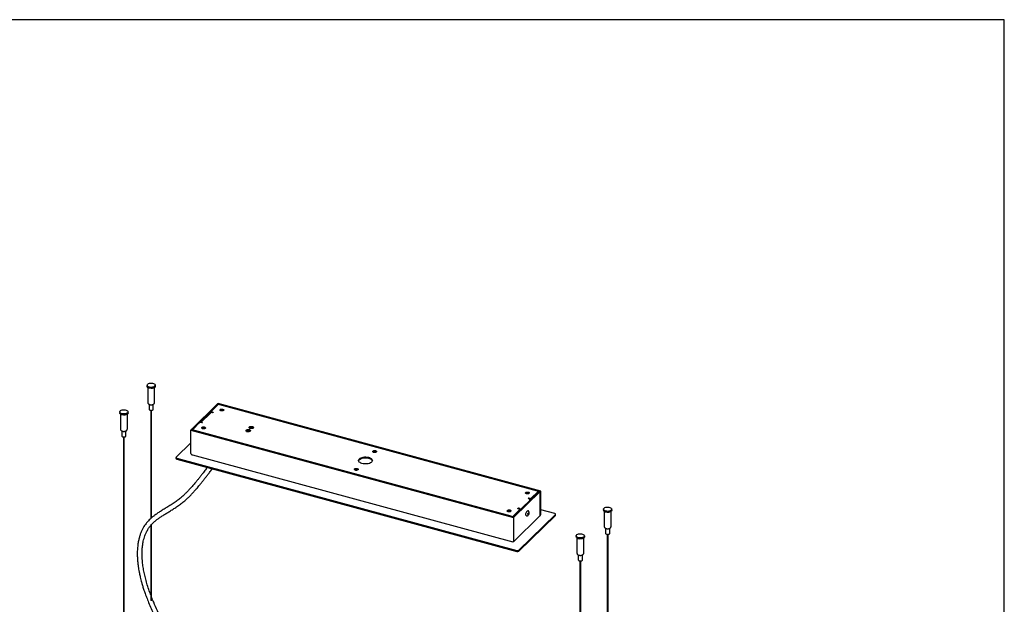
# Model space of a CAD drawing. Header units: millimetres. Extents: x 258 to 4358, y 247 to 3117.
# Tile 8 of 8: x 2927 to 4358, y 2267 to 3117. Entities that reach past the tile are written whole.
import ezdxf

# ---------------------------------------------------------------- set-up
doc = ezdxf.new("R2010")
doc.units = ezdxf.units.MM
doc.header["$LTSCALE"] = 10
doc.layers.add('SCHIZZI', color=9, linetype='Continuous')

msp = doc.modelspace()

# ---------------------------------------------------------------- linework, layer by layer
for p, q in [((3112.18, 2585.68), (3112.18, 2584.14)), ((3113.18, 2582.43), (3113.18, 2560.82)), ((3123.18, 2560.82), (3123.18, 2582.43)), ((3124.18, 2584.14), (3124.18, 2585.68)), ((3072.52, 2546.96), (3072.52, 2545.42)), ((3084.52, 2545.42), (3084.52, 2546.96)), ((3115.18, 2557.94), (3115.18, 2550.71)), ((3117.56, 2549.2), (3117.56, 2391.78)), ((3118.81, 2393.02), (3118.81, 2549.2)), ((3121.01, 2550.15), (3121.1, 2550.45)), ((3121.18, 2550.71), (3121.18, 2557.95)), ((3214.68, 2558.46), (3176.59, 2521.3)), ((3177.92, 2520.93), (3216, 2558.1)), ((3205.6, 2547.69), (3205.6, 2546.41)), ((3205.83, 2548.17), (3214.93, 2557.06)), ((3214.68, 2558.46), (3216, 2558.1)), ((3215.47, 2559.24), (3214.77, 2558.56)), ((3214.77, 2558.56), (3683.51, 2431.16)), ((3214.77, 2558.44), (3214.77, 2558.56)), ((3684.21, 2431.85), (3215.47, 2559.24)), ((3216, 2558.1), (3216, 2557.54)), ((3217.63, 2557.49), (3679.3, 2432.02)), ((3073.52, 2543.71), (3073.52, 2522.1)), ((3083.52, 2522.1), (3083.52, 2543.71)), ((3204.75, 2545.43), (3190.36, 2531.38)), ((3206.67, 2546.78), (3207.95, 2546.43)), ((3207.25, 2545.75), (3206.85, 2545.86)), ((3208.07, 2546.22), (3207.65, 2545.81)), ((3075.52, 2519.22), (3075.52, 2511.99)), ((3081.52, 2511.99), (3081.52, 2519.23)), ((3176.5, 2521.2), (3175.8, 2520.52)), ((3175.8, 2486.23), (3175.8, 2520.52)), ((3175.8, 2520.52), (3644.54, 2393.13)), ((3645.24, 2393.81), (3176.5, 2521.2)), ((3176.59, 2521.18), (3176.59, 2521.3)), ((3176.59, 2521.3), (3177.92, 2520.93)), ((3177.92, 2520.82), (3177.92, 2520.93)), ((3178.76, 2521.5), (3178.76, 2520.59)), ((3178.99, 2521.98), (3188.1, 2530.86)), ((3641.5, 2395.12), (3179.83, 2520.59)), ((3192.08, 2530.95), (3190.8, 2531.29)), ((3192.38, 2531.74), (3192.78, 2531.63)), ((3192.91, 2531.42), (3192.49, 2531.01)), ((3256.34, 2519.7), (3256.34, 2519.4)), ((3256.91, 2518.51), (3256.94, 2518.5)), ((3258.17, 2519.97), (3259.15, 2520.29)), ((3258.21, 2519.38), (3258.17, 2519.97)), ((3259.24, 2519.1), (3258.21, 2519.38)), ((3259.15, 2519.48), (3258.68, 2519.25)), ((3259.15, 2520.29), (3260.17, 2520.01)), ((3259.15, 2519.48), (3259.15, 2520.29)), ((3260.21, 2519.42), (3259.24, 2519.1)), ((3260.17, 2520.01), (3260.21, 2519.42)), ((3260.17, 2519.4), (3260.17, 2520.01)), ((3261.01, 2524.25), (3261.01, 2523.95)), ((3261.44, 2518.5), (3261.47, 2518.51)), ((3261.58, 2523.07), (3261.61, 2523.05)), ((3262.04, 2519.4), (3262.04, 2519.7)), ((3262.84, 2524.53), (3263.81, 2524.84)), ((3262.88, 2523.93), (3262.84, 2524.53)), ((3263.9, 2523.66), (3262.88, 2523.93)), ((3263.81, 2524.03), (3263.34, 2523.81)), ((3263.81, 2524.84), (3264.84, 2524.57)), ((3263.81, 2524.84), (3263.81, 2524.03)), ((3264.88, 2523.97), (3263.9, 2523.66)), ((3264.84, 2524.57), (3264.88, 2523.97)), ((3264.84, 2523.96), (3264.84, 2524.57)), ((3266.11, 2523.05), (3266.14, 2523.07)), ((3266.71, 2523.95), (3266.71, 2524.25)), ((3077.89, 2510.48), (3077.89, 2119.41)), ((3079.14, 2119.41), (3079.14, 2510.48)), ((3081.34, 2511.43), (3081.43, 2511.73)), ((3175.8, 2501.87), (3154.44, 2481.02)), ((3154.21, 2480.54), (3154.21, 2479.26)), ((3155.28, 2479.63), (3649.67, 2345.27)), ((3155.28, 2478.35), (3649.67, 2343.98)), ((3178.06, 2484.26), (3643.51, 2357.76)), ((3682.09, 2431.43), (3644.01, 2394.26)), ((3645.34, 2393.9), (3683.42, 2431.07)), ((3666.22, 2421.19), (3666.64, 2421.6)), ((3666.75, 2420.87), (3666.35, 2420.98)), ((3667.05, 2421.66), (3668.33, 2421.31)), ((3668.19, 2420.06), (3668.33, 2420.03)), ((3680.13, 2430.62), (3671.03, 2421.74)), ((3680.36, 2429.74), (3680.37, 2429.82)), ((3680.37, 2429.82), (3680.37, 2431.1)), ((3683.42, 2431.07), (3682.09, 2431.43)), ((3683.42, 2396.78), (3683.42, 2431.07)), ((3684.21, 2431.85), (3683.51, 2431.16)), ((3683.51, 2431.16), (3683.51, 2396.88)), ((3684.21, 2397.56), (3684.21, 2431.85)), ((3653.3, 2404.43), (3644.2, 2395.55)), ((3651.06, 2406.38), (3651.48, 2406.79)), ((3652.46, 2405.82), (3651.18, 2406.17)), ((3651.88, 2406.86), (3652.28, 2406.75)), ((3653.53, 2403.63), (3653.53, 2404.91)), ((3653.61, 2403.82), (3653.61, 2403.63)), ((3704.74, 2399.02), (3684.21, 2404.6)), ((3775.5, 2405.4), (3775.5, 2403.86)), ((3787.5, 2403.86), (3787.5, 2405.4)), ((3645.34, 2393.9), (3644.01, 2394.26)), ((3644.01, 2394.26), (3644.01, 2394.15)), ((3644.54, 2393.13), (3645.24, 2393.81)), ((3644.54, 2393.13), (3644.54, 2358.84)), ((3645.03, 2358.44), (3682.61, 2395.11)), ((3645.24, 2359.52), (3645.24, 2393.81)), ((3645.34, 2359.61), (3645.34, 2393.9)), ((3652.37, 2345.7), (3705.57, 2397.63)), ((3652.37, 2344.41), (3705.57, 2396.34)), ((3653.52, 2403.55), (3653.53, 2403.63)), ((3663.38, 2395.96), (3663.65, 2395.89)), ((3665.64, 2403.22), (3665.37, 2403.3)), ((3665.74, 2399.15), (3666.32, 2400.34)), ((3665.74, 2397.91), (3665.74, 2399.15)), ((3665.74, 2398.02), (3666.32, 2397.86)), ((3666.32, 2397.86), (3665.74, 2397.91)), ((3665.83, 2399.34), (3666.91, 2399.05)), ((3666.32, 2400.34), (3666.91, 2400.29)), ((3666.91, 2399.05), (3666.32, 2397.86)), ((3666.91, 2400.29), (3666.91, 2399.05)), ((3684.21, 2397.56), (3683.5, 2396.72)), ((3683.51, 2396.88), (3684.21, 2397.56)), ((3705.8, 2396.82), (3705.8, 2398.11)), ((3776.5, 2402.15), (3776.5, 2380.55)), ((3786.5, 2380.55), (3786.5, 2402.15)), ((3117.56, 2383.34), (3117.56, 2272.7)), ((3118.81, 2272.04), (3118.81, 2383.85)), ((3778.5, 2377.66), (3778.5, 2370.43)), ((3784.5, 2370.43), (3784.5, 2377.67)), ((3735.83, 2366.69), (3735.83, 2365.14)), ((3736.83, 2363.44), (3736.83, 2341.83)), ((3746.83, 2341.83), (3746.83, 2363.44)), ((3747.83, 2365.14), (3747.83, 2366.69)), ((3780.87, 2368.92), (3780.87, 1977.85)), ((3782.12, 1977.85), (3782.12, 2368.92)), ((3784.32, 2369.87), (3784.42, 2370.18)), ((3644.13, 2358.32), (3644.84, 2359.13)), ((3645.24, 2359.52), (3644.54, 2358.84)), ((3645.24, 2359.64), (3645.34, 2359.61)), ((3738.83, 2338.94), (3738.83, 2331.71)), ((3744.83, 2331.71), (3744.83, 2338.95)), ((3741.2, 2330.2), (3741.2, 1939.13)), ((3742.45, 1939.13), (3742.45, 2330.2)), ((3744.65, 2331.15), (3744.75, 2331.46))]:
    msp.add_line(p, q)
at = {"flags": 128}
for points in [[(3124.18, 2584.14), (3124.15, 2583.8), (3123.8, 2583.05), (3123.1, 2582.36), (3122.09, 2581.79), (3120.83, 2581.36), (3119.41, 2581.11), (3117.91, 2581.05), (3116.43, 2581.18), (3115.06, 2581.5), (3113.88, 2581.98), (3112.98, 2582.6), (3112.4, 2583.32), (3112.19, 2584.08), (3112.18, 2584.14)], [(3123.49, 2584.24), (3122.63, 2583.6), (3121.49, 2583.1), (3120.14, 2582.76), (3118.66, 2582.6), (3117.16, 2582.63), (3115.72, 2582.86), (3114.44, 2583.26), (3113.39, 2583.82), (3112.64, 2584.49), (3112.25, 2585.24), (3112.22, 2586.01), (3112.57, 2586.77), (3113.27, 2587.45), (3114.28, 2588.03), (3115.54, 2588.45), (3116.96, 2588.7), (3118.46, 2588.77), (3119.94, 2588.63), (3121.31, 2588.32), (3122.49, 2587.83), (3123.39, 2587.21), (3123.97, 2586.5), (3124.18, 2585.73), (3124.02, 2584.96), (3123.49, 2584.24)], [(3083.82, 2545.52), (3082.96, 2544.88), (3081.82, 2544.38), (3080.47, 2544.04), (3078.99, 2543.88), (3077.49, 2543.92), (3076.05, 2544.14), (3074.77, 2544.55), (3073.72, 2545.1), (3072.98, 2545.77), (3072.58, 2546.52), (3072.55, 2547.3), (3072.9, 2548.05), (3073.6, 2548.73), (3074.61, 2549.31), (3075.87, 2549.73), (3077.29, 2549.99), (3078.79, 2550.05), (3080.27, 2549.92), (3081.64, 2549.6), (3082.82, 2549.11), (3083.72, 2548.5), (3084.3, 2547.78), (3084.51, 2547.01), (3084.35, 2546.24), (3083.82, 2545.52)], [(3115.19, 2550.74), (3115.25, 2550.38), (3115.65, 2549.88), (3116.34, 2549.49), (3117.27, 2549.24), (3118.3, 2549.16), (3119.32, 2549.28), (3120.2, 2549.56), (3120.84, 2549.99)], [(3120.84, 2549.99), (3121.16, 2550.5), (3121.18, 2550.71)], [(3206.67, 2546.78), (3206.34, 2546.89), (3206.06, 2547.04), (3205.84, 2547.2), (3205.69, 2547.39), (3205.61, 2547.59), (3205.61, 2547.79), (3205.68, 2547.99), (3205.83, 2548.17)], [(3218.44, 2550.28), (3219.07, 2550.69), (3219.94, 2550.95), (3220.94, 2551.03), (3221.93, 2550.93), (3222.78, 2550.64), (3223.37, 2550.22), (3223.62, 2549.71), (3223.5, 2549.2), (3223.03, 2548.74), (3222.27, 2548.4), (3221.32, 2548.22), (3220.31, 2548.23), (3219.37, 2548.43), (3218.64, 2548.79), (3218.21, 2549.26), (3218.14, 2549.78), (3218.44, 2550.28)], [(3084.52, 2545.42), (3084.48, 2545.08), (3084.13, 2544.33), (3083.43, 2543.64), (3082.42, 2543.07), (3081.16, 2542.64), (3079.74, 2542.39), (3078.24, 2542.33), (3076.76, 2542.46), (3075.39, 2542.78), (3074.21, 2543.26), (3073.31, 2543.88), (3072.73, 2544.6), (3072.52, 2545.37), (3072.52, 2545.42)], [(3207.95, 2546.43), (3208, 2546.42), (3208.04, 2546.4), (3208.07, 2546.37), (3208.09, 2546.34), (3208.11, 2546.31), (3208.11, 2546.28), (3208.1, 2546.25), (3208.07, 2546.22)], [(3179.83, 2520.59), (3179.5, 2520.7), (3179.22, 2520.84), (3179, 2521.01), (3178.85, 2521.2), (3178.77, 2521.4), (3178.77, 2521.6), (3178.85, 2521.8), (3178.99, 2521.98)], [(3191.84, 2524.31), (3192.47, 2524.72), (3193.34, 2524.99), (3194.34, 2525.07), (3195.33, 2524.96), (3196.17, 2524.68), (3196.76, 2524.25), (3197.02, 2523.75), (3196.9, 2523.23), (3196.43, 2522.77), (3195.67, 2522.43), (3194.72, 2522.25), (3193.71, 2522.27), (3192.77, 2522.47), (3192.04, 2522.83), (3191.61, 2523.3), (3191.54, 2523.82), (3191.84, 2524.31)], [(3192.78, 2531.63), (3192.83, 2531.61), (3192.87, 2531.59), (3192.9, 2531.57), (3192.93, 2531.54), (3192.94, 2531.51), (3192.94, 2531.48), (3192.93, 2531.45), (3192.91, 2531.42)], [(3256.33, 2520.47), (3256.97, 2520.91), (3257.86, 2521.22), (3258.89, 2521.36), (3259.95, 2521.32), (3260.94, 2521.1), (3261.73, 2520.73), (3262.24, 2520.25), (3262.43, 2519.71), (3262.27, 2519.17), (3261.77, 2518.68), (3260.99, 2518.31), (3260.02, 2518.08), (3258.96, 2518.03), (3257.92, 2518.16), (3257.02, 2518.46), (3256.36, 2518.89), (3256, 2519.4), (3255.99, 2519.95), (3256.33, 2520.47)], [(3256.91, 2518.51), (3256.51, 2518.9), (3256.34, 2519.4)], [(3261.71, 2519.01), (3261.06, 2518.59), (3260.16, 2518.31), (3259.12, 2518.23), (3258.1, 2518.34), (3257.22, 2518.63), (3256.61, 2519.07), (3256.35, 2519.59), (3256.47, 2520.13), (3256.96, 2520.61), (3257.75, 2520.96), (3258.73, 2521.14), (3259.78, 2521.13), (3260.75, 2520.92), (3261.51, 2520.55), (3261.95, 2520.06), (3262.02, 2519.53), (3261.71, 2519.01)], [(3260.99, 2525.03), (3261.64, 2525.47), (3262.53, 2525.77), (3263.56, 2525.91), (3264.62, 2525.87), (3265.6, 2525.66), (3266.39, 2525.29), (3266.91, 2524.81), (3267.1, 2524.27), (3266.93, 2523.72), (3266.44, 2523.24), (3265.66, 2522.86), (3264.69, 2522.64), (3263.62, 2522.59), (3262.59, 2522.72), (3261.69, 2523.01), (3261.03, 2523.44), (3260.67, 2523.96), (3260.66, 2524.51), (3260.99, 2525.03)], [(3261.34, 2524.94), (3261.99, 2525.36), (3262.89, 2525.63), (3263.93, 2525.72), (3264.95, 2525.61), (3265.83, 2525.31), (3266.44, 2524.87), (3266.7, 2524.35), (3266.58, 2523.82), (3266.09, 2523.34), (3265.3, 2522.98), (3264.32, 2522.8), (3263.27, 2522.81), (3262.3, 2523.02), (3261.54, 2523.39), (3261.1, 2523.88), (3261.03, 2524.42), (3261.34, 2524.94)], [(3075.52, 2512.02), (3075.58, 2511.66), (3075.98, 2511.17), (3076.68, 2510.77), (3077.6, 2510.52), (3078.63, 2510.44), (3079.65, 2510.56), (3080.53, 2510.84), (3081.17, 2511.27)], [(3081.17, 2511.27), (3081.49, 2511.78), (3081.52, 2511.99)], [(3440.43, 2489.95), (3441.06, 2490.35), (3441.93, 2490.62), (3442.93, 2490.7), (3443.92, 2490.59), (3444.77, 2490.31), (3445.36, 2489.89), (3445.61, 2489.38), (3445.49, 2488.87), (3445.02, 2488.41), (3444.26, 2488.06), (3443.31, 2487.89), (3442.3, 2487.9), (3441.36, 2488.1), (3440.63, 2488.46), (3440.2, 2488.93), (3440.13, 2489.45), (3440.43, 2489.95)], [(3154.21, 2479.26), (3154.22, 2479.15), (3154.3, 2478.95), (3154.45, 2478.77), (3154.67, 2478.6), (3154.95, 2478.46), (3155.28, 2478.35)], [(3154.44, 2481.02), (3154.29, 2480.84), (3154.22, 2480.64), (3154.22, 2480.44), (3154.3, 2480.24), (3154.45, 2480.05), (3154.67, 2479.89), (3154.95, 2479.74), (3155.28, 2479.63)], [(3420.72, 2478.71), (3421.76, 2479.53), (3423.09, 2480.23), (3424.65, 2480.79), (3426.38, 2481.19), (3428.24, 2481.41), (3430.14, 2481.45), (3432.01, 2481.3), (3433.81, 2480.97), (3435.44, 2480.47), (3436.87, 2479.82), (3438.03, 2479.05), (3438.88, 2478.17), (3439.4, 2477.23), (3439.56, 2476.25), (3439.37, 2475.28), (3438.81, 2474.34), (3437.93, 2473.48), (3436.74, 2472.71), (3435.29, 2472.08), (3433.63, 2471.6), (3431.83, 2471.29), (3429.94, 2471.16), (3428.05, 2471.21), (3426.2, 2471.45), (3424.48, 2471.87), (3422.94, 2472.44), (3421.65, 2473.16), (3420.63, 2473.99), (3419.94, 2474.9), (3419.6, 2475.86), (3419.62, 2476.84), (3420, 2477.8), (3420.72, 2478.71)], [(3419.64, 2475.66), (3420, 2476.52), (3420.72, 2477.42)], [(3420.72, 2477.42), (3421.76, 2478.24), (3423.09, 2478.94), (3424.65, 2479.5), (3426.38, 2479.9), (3428.24, 2480.12), (3430.14, 2480.16), (3432.01, 2480.01), (3433.81, 2479.68), (3435.44, 2479.18), (3436.87, 2478.54), (3438.03, 2477.76), (3438.88, 2476.89), (3439.4, 2475.94), (3439.49, 2475.66)], [(3413.83, 2463.98), (3414.46, 2464.39), (3415.33, 2464.65), (3416.33, 2464.74), (3417.32, 2464.63), (3418.16, 2464.35), (3418.75, 2463.92), (3419.01, 2463.42), (3418.89, 2462.9), (3418.42, 2462.44), (3417.66, 2462.1), (3416.71, 2461.92), (3415.69, 2461.94), (3414.76, 2462.13), (3414.03, 2462.49), (3413.6, 2462.97), (3413.53, 2463.48), (3413.83, 2463.98)], [(3662.42, 2429.61), (3663.05, 2430.02), (3663.92, 2430.29), (3664.92, 2430.37), (3665.91, 2430.26), (3666.75, 2429.98), (3667.34, 2429.55), (3667.6, 2429.05), (3667.48, 2428.53), (3667.01, 2428.07), (3666.25, 2427.73), (3665.3, 2427.56), (3664.29, 2427.57), (3663.35, 2427.77), (3662.62, 2428.13), (3662.19, 2428.6), (3662.12, 2429.12), (3662.42, 2429.61)], [(3666.35, 2420.98), (3666.3, 2420.99), (3666.26, 2421.01), (3666.23, 2421.04), (3666.2, 2421.07), (3666.19, 2421.1), (3666.19, 2421.13), (3666.2, 2421.16), (3666.22, 2421.19)], [(3679.3, 2432.02), (3679.63, 2431.9), (3679.9, 2431.76), (3680.12, 2431.6), (3680.28, 2431.41), (3680.35, 2431.21), (3680.36, 2431.01), (3680.28, 2430.81), (3680.13, 2430.62)], [(3635.82, 2403.65), (3636.45, 2404.06), (3637.32, 2404.32), (3638.32, 2404.41), (3639.31, 2404.3), (3640.15, 2404.01), (3640.74, 2403.59), (3641, 2403.09), (3640.88, 2402.57), (3640.41, 2402.11), (3639.64, 2401.77), (3638.69, 2401.59), (3637.68, 2401.6), (3636.75, 2401.8), (3636.02, 2402.16), (3635.59, 2402.63), (3635.52, 2403.15), (3635.82, 2403.65)], [(3651.18, 2406.17), (3651.13, 2406.19), (3651.09, 2406.21), (3651.06, 2406.24), (3651.03, 2406.26), (3651.02, 2406.29), (3651.02, 2406.32), (3651.03, 2406.35), (3651.06, 2406.38)], [(3652.46, 2405.82), (3652.79, 2405.71), (3653.07, 2405.57), (3653.29, 2405.4), (3653.44, 2405.22), (3653.52, 2405.02), (3653.52, 2404.82), (3653.45, 2404.62), (3653.3, 2404.43)], [(3653.53, 2404.26), (3653.58, 2404.07), (3653.61, 2403.82)], [(3787.5, 2403.86), (3787.46, 2403.53), (3787.11, 2402.77), (3786.41, 2402.09), (3785.4, 2401.51), (3784.15, 2401.09), (3782.72, 2400.84), (3781.22, 2400.77), (3779.74, 2400.91), (3778.37, 2401.22), (3777.2, 2401.71), (3776.29, 2402.33), (3775.71, 2403.04), (3775.5, 2403.81), (3775.5, 2403.86)], [(3786.8, 2403.96), (3785.94, 2403.33), (3784.8, 2402.82), (3783.45, 2402.48), (3781.98, 2402.32), (3780.47, 2402.36), (3779.04, 2402.59), (3777.75, 2402.99), (3776.71, 2403.55), (3775.96, 2404.22), (3775.56, 2404.97), (3775.53, 2405.74), (3775.88, 2406.49), (3776.58, 2407.18), (3777.6, 2407.75), (3778.85, 2408.18), (3780.27, 2408.43), (3781.77, 2408.49), (3783.25, 2408.36), (3784.63, 2408.04), (3785.8, 2407.56), (3786.71, 2406.94), (3787.28, 2406.22), (3787.5, 2405.46), (3787.33, 2404.69), (3786.8, 2403.96)], [(3662.6, 2397.9), (3662.69, 2398.99), (3662.94, 2400.14), (3663.34, 2401.25), (3663.83, 2402.19), (3664.38, 2402.89), (3664.93, 2403.26), (3665.37, 2403.3)], [(3663.38, 2395.96), (3663.34, 2395.98), (3662.94, 2396.31), (3662.69, 2396.98), (3662.6, 2397.9)], [(3705.57, 2397.63), (3705.72, 2397.81), (3705.79, 2398.01), (3705.79, 2398.21), (3705.71, 2398.41), (3705.56, 2398.6), (3705.34, 2398.76), (3705.06, 2398.91), (3704.74, 2399.02)], [(3747.83, 2365.14), (3747.79, 2364.81), (3747.44, 2364.06), (3746.74, 2363.37), (3745.73, 2362.8), (3744.48, 2362.37), (3743.05, 2362.12), (3741.55, 2362.06), (3740.07, 2362.19), (3738.7, 2362.51), (3737.53, 2362.99), (3736.62, 2363.61), (3736.04, 2364.32), (3735.83, 2365.09), (3735.83, 2365.14)], [(3747.14, 2365.24), (3746.27, 2364.61), (3745.13, 2364.11), (3743.78, 2363.76), (3742.31, 2363.61), (3740.81, 2363.64), (3739.37, 2363.87), (3738.08, 2364.27), (3737.04, 2364.83), (3736.29, 2365.5), (3735.89, 2366.25), (3735.86, 2367.02), (3736.21, 2367.77), (3736.92, 2368.46), (3737.93, 2369.03), (3739.18, 2369.46), (3740.6, 2369.71), (3742.1, 2369.77), (3743.59, 2369.64), (3744.96, 2369.32), (3746.13, 2368.84), (3747.04, 2368.22), (3747.61, 2367.51), (3747.83, 2366.74), (3747.67, 2365.97), (3747.14, 2365.24)], [(3778.5, 2370.47), (3778.57, 2370.11), (3778.96, 2369.61), (3779.66, 2369.21), (3780.58, 2368.96), (3781.61, 2368.89), (3782.63, 2369), (3783.51, 2369.29), (3784.15, 2369.71)], [(3784.15, 2369.71), (3784.47, 2370.22), (3784.5, 2370.43)], [(3738.83, 2331.75), (3738.9, 2331.39), (3739.29, 2330.89), (3739.99, 2330.49), (3740.91, 2330.24), (3741.94, 2330.17), (3742.96, 2330.28), (3743.84, 2330.57), (3744.48, 2330.99)], [(3744.48, 2330.99), (3744.8, 2331.5), (3744.83, 2331.71)]]:
    msp.add_lwpolyline(points, dxfattribs=at)
for centre, radius, start, end in [((3216.72, 2554.54), 3.08, 72.69603, 125.39891), ((3220.87, 2545.81), 4, 52.22378, 127.3507), ((3206.17, 2543.82), 2.15, 71.58383, 131.32619), ((3206.26, 2546.43), 0.663, 182.06188, 228.23754), ((3207.39, 2546.19), 0.462, 252.69603, 305.39891), ((3189.88, 2528.35), 3.08, 72.69603, 125.39891), ((3191.7, 2529.72), 2.14, 71.27779, 128.70934), ((3194.27, 2519.84), 4, 52.22378, 127.3507), ((3192.22, 2531.39), 0.462, 252.69603, 305.39891), ((3262.15, 2524.06), 1.15, 185.70036, 240.21535), ((3260.87, 2519.53), 1.18, 300.56292, 353.52136), ((3265.64, 2524.01), 1.07, 297.56518, 356.5191), ((3442.86, 2485.48), 4, 52.22378, 127.3507), ((3416.26, 2459.51), 4, 52.22378, 127.3507), ((3664.85, 2425.15), 4, 52.22378, 127.3507), ((3666.91, 2421.22), 0.462, 72.69603, 125.39891), ((3665.68, 2417.25), 3.77, 23.92959, 73.60799), ((3669.25, 2424.25), 3.08, 252.69603, 305.39891), ((3669.26, 2423.45), 3.54, 254.83642, 290.79953), ((3651.74, 2406.41), 0.462, 72.69603, 125.39891), ((3651.22, 2403.13), 3.77, 23.92959, 73.60799), ((3638.25, 2399.18), 4, 52.22378, 127.3507), ((3642.41, 2398.06), 3.08, 252.69603, 305.39891), ((3705.14, 2396.84), 0.664, 310.64064, 357.99746), ((3650.58, 2348.21), 3.08, 252.69603, 305.39891), ((3650.58, 2346.92), 3.08, 252.69603, 305.39891)]:
    msp.add_arc(centre, radius, start, end)
for points, knots in [([(3113.2, 2560.82), (3113.22, 2560.53), (3113.26, 2559.94), (3113.7, 2559.12), (3114.32, 2558.45), (3115.08, 2557.96), (3115.82, 2557.65), (3116.53, 2557.45), (3117.3, 2557.31), (3117.87, 2557.29), (3118.18, 2557.28)], [0, 0, 0, 0, 0.13030926, 0.26828611, 0.41274323, 0.55324286, 0.67484257, 0.76708833, 0.87023546, 1, 1, 1, 1]), ([(3118.18, 2557.28), (3118.62, 2557.3), (3119.22, 2557.32), (3120.05, 2557.5), (3120.71, 2557.7), (3121.44, 2558.04), (3122.1, 2558.5), (3122.67, 2559.12), (3123.05, 2559.88), (3123.23, 2560.48), (3123.18, 2560.8), (3123.17, 2560.83)], [0, 0, 0, 0, 0.175921, 0.2445689, 0.3581206, 0.4741619, 0.5989514, 0.7266322, 0.8553994, 0.9878254, 1, 1, 1, 1]), ([(3073.53, 2522.1), (3073.55, 2521.81), (3073.59, 2521.22), (3074.03, 2520.4), (3074.66, 2519.73), (3075.41, 2519.24), (3076.15, 2518.93), (3076.86, 2518.73), (3077.63, 2518.59), (3078.2, 2518.57), (3078.52, 2518.56)], [0, 0, 0, 0, 0.13030926, 0.26828611, 0.41274323, 0.55324286, 0.67484257, 0.76708833, 0.87023546, 1, 1, 1, 1]), ([(3078.52, 2518.56), (3078.95, 2518.58), (3079.55, 2518.6), (3080.38, 2518.78), (3081.05, 2518.99), (3081.77, 2519.32), (3082.43, 2519.79), (3083, 2520.4), (3083.38, 2521.16), (3083.56, 2521.77), (3083.51, 2522.08), (3083.5, 2522.11)], [0, 0, 0, 0, 0.175921, 0.2445689, 0.3581206, 0.4741619, 0.5989514, 0.7266322, 0.8553994, 0.9878254, 1, 1, 1, 1]), ([(3259.71, 2519.25), (3259.69, 2519.26), (3259.5, 2519.28), (3259.32, 2519.38), (3259.15, 2519.48)], [0, 0, 0, 0, 0.08778037, 1, 1, 1, 1]), ([(3264.39, 2523.81), (3264.35, 2523.82), (3264.16, 2523.84), (3263.97, 2523.94), (3263.81, 2524.03)], [0, 0, 0, 0, 0.1683063, 1, 1, 1, 1]), ([(3175.8, 2486.23), (3176.05, 2485.86), (3176.55, 2485.1), (3177.35, 2484.45), (3177.91, 2484.35), (3178.07, 2484.32)], [0, 0, 0, 0, 0.4109213, 0.8220294, 1, 1, 1, 1]), ([(3199.73, 2466.27), (3199.7, 2466.23), (3199.18, 2465.48), (3198.07, 2463.95), (3196.28, 2461.55), (3194.05, 2458.65), (3191.41, 2455.27), (3188.48, 2451.59), (3185.54, 2447.94), (3182.3, 2443.97), (3178.79, 2439.77), (3175, 2435.48), (3171.37, 2431.61), (3167.74, 2428.01), (3163.81, 2424.38), (3159.32, 2420.58), (3154.18, 2416.65), (3148.46, 2412.68), (3142.67, 2409.01), (3136.99, 2405.57), (3131.81, 2402.42), (3126.98, 2399.32), (3122.88, 2396.37), (3120.22, 2394.3), (3118.99, 2393.18), (3118.81, 2393.02)], [0, 0, 0, 0, 0.0012469, 0.0236545, 0.0498419, 0.0798987, 0.120455, 0.163214, 0.204746, 0.244921, 0.2996852, 0.3511314, 0.399106, 0.4439291, 0.4913215, 0.5463883, 0.6062671, 0.6707995, 0.7397803, 0.7969269, 0.8550768, 0.9080954, 0.9553923, 0.9935543, 1, 1, 1, 1]), ([(3118.81, 2383.25), (3119.73, 2384.23), (3121.62, 2386.25), (3124.77, 2389), (3128.28, 2391.73), (3132.2, 2394.45), (3136.63, 2397.26), (3141.34, 2400.12), (3146.26, 2403.1), (3151.32, 2406.27), (3156.59, 2409.82), (3161.82, 2413.66), (3166.73, 2417.66), (3171.15, 2421.6), (3175.05, 2425.38), (3178.49, 2428.96), (3181.49, 2432.25), (3184.07, 2435.21), (3186.4, 2437.96), (3188.7, 2440.74), (3191.19, 2443.8), (3193.93, 2447.2), (3196.86, 2450.89), (3199.94, 2454.81), (3203.22, 2459.15), (3205.58, 2462.29), (3206.78, 2464.19), (3206.87, 2464.32)], [0, 0, 0, 0, 0.0338533, 0.069691, 0.1065595, 0.1473049, 0.1921204, 0.2411537, 0.2885511, 0.3393685, 0.3935842, 0.4502244, 0.5037527, 0.5530906, 0.5980821, 0.6386119, 0.6752197, 0.7070885, 0.7343275, 0.7624274, 0.7943188, 0.8292146, 0.8674998, 0.9074547, 0.9483462, 0.9962319, 1, 1, 1, 1]), ([(3117.56, 2391.89), (3117.22, 2391.59), (3116.07, 2390.56), (3114.31, 2388.74), (3112.36, 2386.55), (3110.5, 2384.24), (3108.61, 2381.6), (3106.59, 2378.35), (3104.59, 2374.52), (3102.8, 2370.32), (3101.23, 2365.69), (3099.92, 2360.64), (3098.85, 2354.74), (3098.13, 2347.93), (3097.9, 2340.99), (3098.1, 2334.33), (3098.54, 2328.49), (3099.16, 2323.12), (3099.87, 2318.4), (3100.59, 2314.34), (3101.27, 2310.98), (3101.96, 2307.84), (3102.75, 2304.49), (3103.78, 2300.48), (3105.08, 2295.82), (3106.74, 2290.4), (3108.82, 2284.16), (3111.4, 2277.1), (3114.49, 2269.32), (3118.1, 2260.9), (3122.16, 2251.98), (3126.47, 2242.92), (3130.69, 2234.23), (3134.5, 2226.33), (3137.76, 2219.37), (3140.47, 2213.26), (3142.66, 2207.91), (3144.4, 2203.23), (3145.75, 2199.09), (3146.79, 2195.32), (3147.62, 2191.66), (3148.24, 2187.96), (3148.65, 2183.97), (3148.78, 2179.57), (3148.53, 2174.76), (3147.88, 2169.69), (3146.84, 2164.51), (3145.48, 2159.31), (3143.88, 2154.16), (3142.11, 2149.06), (3140.39, 2144.44), (3138.85, 2140.33), (3137.88, 2137.29), (3137.39, 2134.94), (3137.29, 2133.78), (3137.25, 2133.29)], [0, 0, 0, 0, 0.0068913, 0.0234971, 0.0377015, 0.0500051, 0.0661606, 0.0836582, 0.1029726, 0.1246184, 0.1438227, 0.1653232, 0.1892029, 0.215503, 0.244238, 0.2662324, 0.2872714, 0.3059127, 0.3221457, 0.3359672, 0.3473814, 0.356397, 0.3679254, 0.3814486, 0.3969799, 0.4151761, 0.4363222, 0.4603085, 0.4869735, 0.5160616, 0.5471751, 0.5797536, 0.6109761, 0.6385635, 0.6627097, 0.6837024, 0.7018948, 0.7176583, 0.7313596, 0.7439004, 0.7559058, 0.7688194, 0.7822456, 0.7983809, 0.8172206, 0.8376526, 0.8595463, 0.8826602, 0.9062287, 0.9295882, 0.9539512, 0.971295, 0.9869751, 0.9944157, 1, 1, 1, 1]), ([(3663.64, 2395.89), (3663.64, 2395.89), (3663.9, 2395.77), (3664.46, 2395.8), (3665.18, 2395.98), (3665.66, 2396.28), (3665.9, 2396.5), (3665.97, 2396.57)], [0, 0, 0, 0, 0.0068445, 0.3276152, 0.6072973, 0.8793686, 1, 1, 1, 1]), ([(3665.97, 2396.57), (3666.1, 2396.71), (3666.45, 2397.09), (3666.88, 2397.85), (3667.24, 2398.85), (3667.44, 2399.92), (3667.44, 2400.9), (3667.25, 2401.75), (3666.86, 2402.44), (3666.32, 2402.97), (3665.86, 2403.13), (3665.64, 2403.2)], [0, 0, 0, 0, 0.0803055, 0.2063087, 0.3358449, 0.464058, 0.6002518, 0.7163343, 0.8148195, 0.9141637, 1, 1, 1, 1]), ([(3683.42, 2396.78), (3683.34, 2396.41), (3683.2, 2395.76), (3682.76, 2395.31), (3682.58, 2395.13)], [0, 0, 0, 0, 0.5881121, 1, 1, 1, 1]), ([(3117.56, 2280.78), (3117.36, 2281.28), (3115.99, 2284.71), (3113.89, 2290.99), (3111.28, 2299.43), (3109.18, 2307.47), (3107.48, 2315.31), (3106.17, 2323.16), (3105.28, 2331.2), (3104.88, 2339.35), (3105.06, 2346.85), (3105.72, 2353.34), (3106.64, 2358.55), (3107.75, 2363.02), (3109.09, 2367.15), (3110.86, 2371.45), (3113.11, 2375.69), (3115.42, 2379.22), (3116.98, 2381.07), (3117.56, 2381.76)], [0, 0, 0, 0, 0.0129194, 0.0878552, 0.1594005, 0.2272705, 0.292316, 0.3598565, 0.4305633, 0.5042617, 0.5807309, 0.6421255, 0.6966151, 0.7436191, 0.7899547, 0.8416558, 0.9065999, 0.9654739, 1, 1, 1, 1]), ([(3776.51, 2380.55), (3776.53, 2380.26), (3776.58, 2379.66), (3777.01, 2378.85), (3777.64, 2378.17), (3778.39, 2377.69), (3779.13, 2377.37), (3779.84, 2377.17), (3780.61, 2377.03), (3781.18, 2377.01), (3781.5, 2377)], [0, 0, 0, 0, 0.13030926, 0.26828611, 0.41274323, 0.55324286, 0.67484257, 0.76708833, 0.87023546, 1, 1, 1, 1]), ([(3781.5, 2377), (3781.93, 2377.02), (3782.53, 2377.05), (3783.37, 2377.23), (3784.03, 2377.43), (3784.75, 2377.77), (3785.41, 2378.23), (3785.98, 2378.84), (3786.36, 2379.6), (3786.54, 2380.21), (3786.49, 2380.53), (3786.49, 2380.55)], [0, 0, 0, 0, 0.175921, 0.2445689, 0.3581206, 0.4741619, 0.5989514, 0.7266322, 0.8553994, 0.9878254, 1, 1, 1, 1]), ([(3644.54, 2358.84), (3644.34, 2358.58), (3643.94, 2358.07), (3643.64, 2357.72), (3643.55, 2357.79), (3643.53, 2357.82)], [0, 0, 0, 0, 0.41092129, 0.82202943, 1, 1, 1, 1]), ([(3645.34, 2359.61), (3645.35, 2359.34), (3645.37, 2358.82), (3644.96, 2358.32), (3644.51, 2358.09), (3644.17, 2358.15), (3644.09, 2358.17)], [0, 0, 0, 0, 0.3228828, 0.6139559, 0.9050698, 1, 1, 1, 1]), ([(3736.84, 2341.83), (3736.86, 2341.54), (3736.91, 2340.94), (3737.34, 2340.13), (3737.97, 2339.45), (3738.72, 2338.97), (3739.46, 2338.65), (3740.17, 2338.45), (3740.94, 2338.31), (3741.51, 2338.29), (3741.83, 2338.28)], [0, 0, 0, 0, 0.1303093, 0.2682861, 0.4127432, 0.5532429, 0.6748426, 0.7670883, 0.8702355, 1, 1, 1, 1]), ([(3741.83, 2338.28), (3742.26, 2338.3), (3742.86, 2338.33), (3743.7, 2338.51), (3744.36, 2338.71), (3745.08, 2339.05), (3745.74, 2339.51), (3746.32, 2340.12), (3746.69, 2340.88), (3746.87, 2341.49), (3746.82, 2341.81), (3746.82, 2341.83)], [0, 0, 0, 0, 0.175921, 0.2445689, 0.3581206, 0.4741619, 0.5989514, 0.7266322, 0.8553994, 0.9878254, 1, 1, 1, 1]), ([(3144.26, 2133.12), (3144.29, 2133.41), (3144.37, 2134.25), (3144.8, 2136.02), (3145.65, 2138.62), (3146.92, 2141.99), (3148.35, 2145.8), (3149.79, 2149.84), (3151.12, 2153.86), (3152.24, 2157.6), (3153.14, 2160.95), (3153.81, 2163.79), (3154.28, 2166.07), (3154.65, 2168.07), (3154.99, 2170.2), (3155.38, 2173.22), (3155.69, 2177.02), (3155.76, 2181.34), (3155.53, 2185.7), (3155.02, 2190.04), (3154.21, 2194.35), (3152.89, 2199.76), (3150.7, 2206.59), (3147.33, 2215.09), (3143.2, 2224.31), (3138.41, 2234.35), (3132.99, 2245.49), (3127.31, 2257.47), (3122.41, 2268.35), (3119.79, 2275.1), (3118.81, 2277.62)], [0, 0, 0, 0, 0.00657254, 0.01864153, 0.04358838, 0.0740367, 0.10834848, 0.14410758, 0.17866748, 0.20984381, 0.23663321, 0.25944744, 0.27681492, 0.28934499, 0.30438128, 0.32406676, 0.35504938, 0.38462723, 0.41207576, 0.44103862, 0.46796663, 0.49372178, 0.54245758, 0.59579723, 0.65476788, 0.71980857, 0.790711, 0.87204838, 0.95223186, 1, 1, 1, 1])]:
    msp.add_open_spline(points, degree=3, knots=knots)
at = {"layer": 'SCHIZZI', "color": 7, "true_color": 0xffffff}
msp.add_lwpolyline([(4357.92, 247.19), (4357.72, 3117.19), (257.92, 3117.19), (257.92, 247.19)], close=True, dxfattribs=at)

doc.saveas('drawing.dxf')
